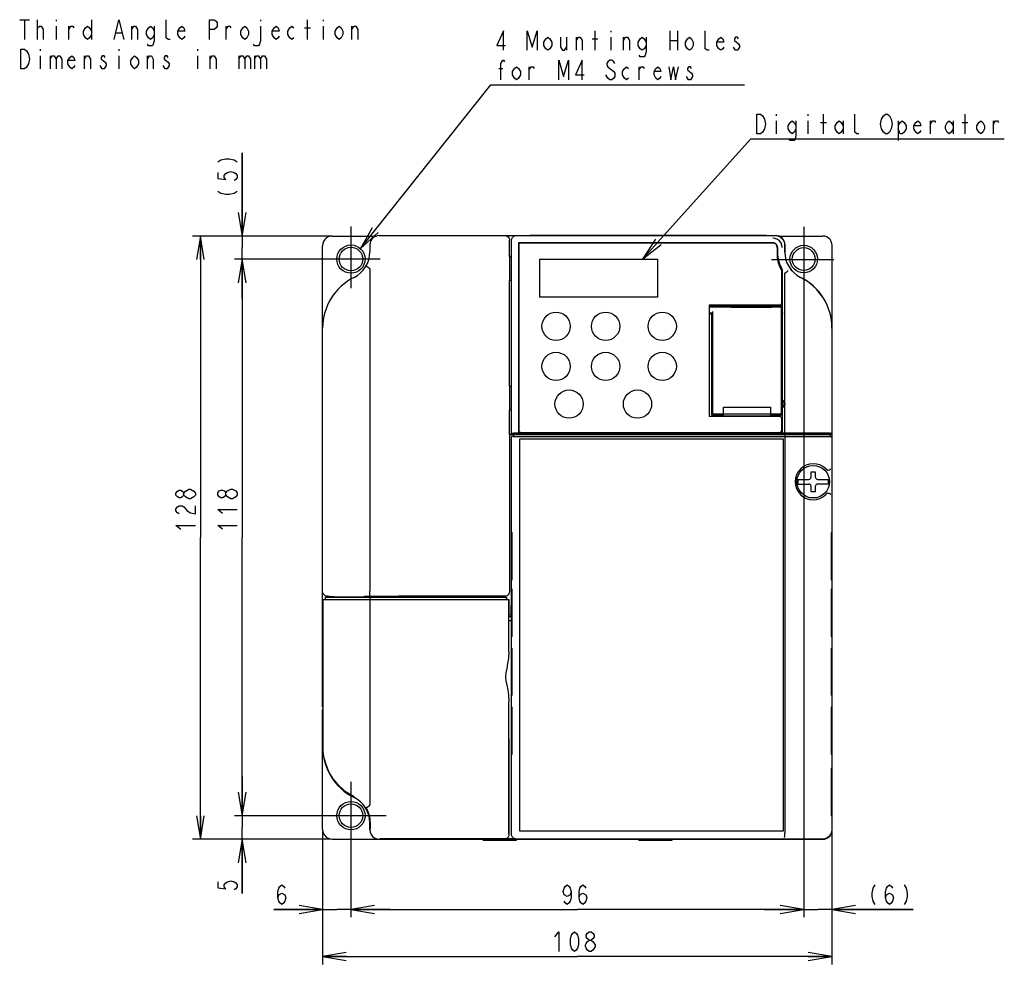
# Model space of a CAD drawing. Extents: x 36 to 422, y 13 to 287.
# Tile 3 of 16: x 36 to 161, y 151 to 271. Entities that reach past the tile are written whole.
import ezdxf

# ---------------------------------------------------------------- set-up
doc = ezdxf.new("R2010")
doc.units = 0
doc.header["$LTSCALE"] = 23.1
doc.layers.get('0').update_dxf_attribs({"linetype": 'CONTINUOUS'})
doc.layers.add('ALL_DIM', color=7, linetype='CONTINUOUS')
doc.layers.add('ALL_NOTE', color=7, linetype='CONTINUOUS')
doc.dimstyles.get("Standard").update_dxf_attribs({"dimtxt": 2.5, "dimasz": 2.5, "dimexe": 1.25, "dimexo": 0.625, "dimtad": 1, "dimcen": 2.5, "dimazin": 3, "dimtfac": 1, "dimtmove": 0, "dimatfit": 3})

# ---------------------------------------------------------------- blocks, each defined once
blk = doc.blocks.new('_OPEN')
at = {"color": 0, "linetype": 'BYBLOCK'}
for p, q in [((0, 0), (-1, 0.167)), ((-1, -0.167), (0, 0)), ((-1, 0), (0, 0))]:
    blk.add_line(p, q, dxfattribs=at)
blk = doc.blocks.new('*D0')
at = {"layer": 'ALL_DIM', "color": 2, "linetype": 'CONTINUOUS'}
for p, q in [((135.91, 244.52), (135.91, 156.69)), ((139.49, 167.59), (139.49, 156.69)), ((135.91, 157.69), (130.91, 157.69)), ((130.91, 157.69), (137.7, 157.69)), ((149.82, 157.69), (137.7, 157.69)), ((139.49, 157.69), (149.82, 157.69))]:
    blk.add_line(p, q, dxfattribs=at)
at = {"layer": 'ALL_DIM', "color": 2, "linetype": 'CONTINUOUS', "xscale": 3, "yscale": 3, "zscale": 3}
blk.add_blockref('_OPEN', (135.91, 157.69), dxfattribs=at)
at = {"layer": 'ALL_DIM', "color": 2, "linetype": 'CONTINUOUS', "xscale": 3, "yscale": 3, "zscale": 3, "rotation": 180}
blk.add_blockref('_OPEN', (139.49, 157.69), dxfattribs=at)
blk = doc.blocks.new('*D1')
at = {"layer": 'ALL_DIM', "color": 2, "linetype": 'CONTINUOUS'}
for p, q in [((135.91, 240.17), (135.91, 156.69)), ((78.31, 173.91), (78.31, 156.69)), ((78.31, 157.69), (107.11, 157.69)), ((135.91, 157.69), (107.11, 157.69))]:
    blk.add_line(p, q, dxfattribs=at)
at = {"layer": 'ALL_DIM', "color": 2, "linetype": 'CONTINUOUS', "xscale": 3, "yscale": 3, "zscale": 3, "rotation": 180}
blk.add_blockref('_OPEN', (78.31, 157.69), dxfattribs=at)
at = {"layer": 'ALL_DIM', "color": 2, "linetype": 'CONTINUOUS', "xscale": 3, "yscale": 3, "zscale": 3}
blk.add_blockref('_OPEN', (135.91, 157.69), dxfattribs=at)
blk = doc.blocks.new('*D2')
at = {"layer": 'ALL_DIM', "color": 2, "linetype": 'CONTINUOUS'}
for p, q in [((78.31, 169.37), (78.31, 156.69)), ((74.71, 167.6), (74.71, 156.69)), ((74.71, 157.69), (68.51, 157.69)), ((68.51, 157.69), (76.51, 157.69)), ((83.31, 157.69), (76.51, 157.69)), ((78.31, 157.69), (83.31, 157.69))]:
    blk.add_line(p, q, dxfattribs=at)
at = {"layer": 'ALL_DIM', "color": 2, "linetype": 'CONTINUOUS', "xscale": 3, "yscale": 3, "zscale": 3}
blk.add_blockref('_OPEN', (74.71, 157.69), dxfattribs=at)
at = {"layer": 'ALL_DIM', "color": 2, "linetype": 'CONTINUOUS', "xscale": 3, "yscale": 3, "zscale": 3, "rotation": 180}
blk.add_blockref('_OPEN', (78.31, 157.69), dxfattribs=at)
blk = doc.blocks.new('*D3')
at = {"layer": 'ALL_DIM', "color": 2, "linetype": 'CONTINUOUS'}
for p, q in [((74.71, 167.6), (74.71, 150.71)), ((139.49, 167.59), (139.49, 150.71)), ((74.71, 151.71), (107.1, 151.71)), ((139.49, 151.71), (107.1, 151.71))]:
    blk.add_line(p, q, dxfattribs=at)
at = {"layer": 'ALL_DIM', "color": 2, "linetype": 'CONTINUOUS', "xscale": 3, "yscale": 3, "zscale": 3, "rotation": 180}
blk.add_blockref('_OPEN', (74.71, 151.71), dxfattribs=at)
at = {"layer": 'ALL_DIM', "color": 2, "linetype": 'CONTINUOUS', "xscale": 3, "yscale": 3, "zscale": 3}
blk.add_blockref('_OPEN', (139.49, 151.71), dxfattribs=at)
blk = doc.blocks.new('*D4')
at = {"layer": 'ALL_DIM', "color": 2, "linetype": 'CONTINUOUS'}
for p, q in [((64.48, 243.36), (64.48, 253.92)), ((64.48, 253.92), (64.48, 241.89)), ((75.69, 243.36), (63.48, 243.36)), ((64.48, 235.42), (64.48, 241.89)), ((82.01, 240.42), (63.48, 240.42)), ((64.48, 240.42), (64.48, 235.42))]:
    blk.add_line(p, q, dxfattribs=at)
at = {"layer": 'ALL_DIM', "color": 2, "linetype": 'CONTINUOUS', "xscale": 3, "yscale": 3, "zscale": 3}
for p, rotation in [((64.48, 243.36), 270), ((64.48, 240.42), 90)]:
    blk.add_blockref('_OPEN', p, dxfattribs=dict(at, rotation=rotation))
blk = doc.blocks.new('*D5')
at = {"layer": 'ALL_DIM', "color": 2, "linetype": 'CONTINUOUS'}
for p, q in [((78.06, 240.42), (63.48, 240.42)), ((64.48, 240.42), (64.48, 205.02)), ((64.48, 169.62), (64.48, 205.02)), ((82.79, 169.62), (63.48, 169.62))]:
    blk.add_line(p, q, dxfattribs=at)
at = {"layer": 'ALL_DIM', "color": 2, "linetype": 'CONTINUOUS', "xscale": 3, "yscale": 3, "zscale": 3}
for p, rotation in [((64.48, 240.42), 90), ((64.48, 169.62), 270)]:
    blk.add_blockref('_OPEN', p, dxfattribs=dict(at, rotation=rotation))
blk = doc.blocks.new('*D6')
at = {"layer": 'ALL_DIM', "color": 2, "linetype": 'CONTINUOUS'}
for p, q in [((64.48, 169.62), (64.48, 174.62)), ((64.48, 174.62), (64.48, 168.12)), ((78.06, 169.62), (63.48, 169.62)), ((64.48, 159.7), (64.48, 168.12)), ((75.69, 166.62), (63.48, 166.62)), ((64.48, 166.62), (64.48, 159.7))]:
    blk.add_line(p, q, dxfattribs=at)
at = {"layer": 'ALL_DIM', "color": 2, "linetype": 'CONTINUOUS', "xscale": 3, "yscale": 3, "zscale": 3}
for p, rotation in [((64.48, 169.62), 270), ((64.48, 166.62), 90)]:
    blk.add_blockref('_OPEN', p, dxfattribs=dict(at, rotation=rotation))
blk = doc.blocks.new('*D7')
at = {"layer": 'ALL_DIM', "color": 2, "linetype": 'CONTINUOUS'}
for p, q in [((75.69, 243.36), (58.15, 243.36)), ((59.15, 243.36), (59.15, 204.99)), ((59.15, 166.62), (59.15, 204.99)), ((75.69, 166.62), (58.15, 166.62))]:
    blk.add_line(p, q, dxfattribs=at)
at = {"layer": 'ALL_DIM', "color": 2, "linetype": 'CONTINUOUS', "xscale": 3, "yscale": 3, "zscale": 3}
for p, rotation in [((59.15, 243.36), 90), ((59.15, 166.62), 270)]:
    blk.add_blockref('_OPEN', p, dxfattribs=dict(at, rotation=rotation))

msp = doc.modelspace()

# ---------------------------------------------------------------- linework, layer by layer
at = {"color": 2, "linetype": 'CONTINUOUS'}
for p, q in [((36.171, 270.876), (37.421, 270.876)), ((36.796, 270.876), (36.796, 268.376)), ((38.421, 268.376), (38.421, 270.876)), ((40.796, 270.876), (40.796, 270.668)), ((45.296, 270.876), (45.296, 268.376)), ((66.796, 270.876), (66.796, 270.668)), ((72.796, 268.376), (72.796, 270.876)), ((74.796, 270.876), (74.796, 270.668)), ((38.421, 269.835), (38.671, 270.043)), ((40.796, 270.043), (40.796, 268.376)), ((42.421, 268.376), (42.421, 270.043)), ((50.421, 268.376), (50.421, 270.043)), ((62.421, 268.376), (62.421, 270.043)), ((72.421, 269.835), (73.171, 269.835)), ((74.796, 270.043), (74.796, 268.376)), ((78.421, 268.376), (78.421, 270.043)), ((48.421, 269.21), (49.171, 269.21)), ((38.796, 267.126), (38.796, 266.918)), ((48.796, 267.126), (48.796, 266.918)), ((58.796, 267.126), (58.796, 266.918)), ((38.796, 266.293), (38.796, 264.626)), ((40.046, 266.293), (40.046, 264.626)), ((44.421, 264.626), (44.421, 266.293)), ((48.796, 266.293), (48.796, 264.626)), ((52.421, 264.626), (52.421, 266.293)), ((58.796, 266.293), (58.796, 264.626)), ((60.421, 264.626), (60.421, 266.293)), ((64.046, 266.293), (64.046, 264.626)), ((66.046, 266.293), (66.046, 264.626)), ((78.309, 244.572), (78.309, 236.711)), ((131.823, 240.36), (139.753, 240.36))]:
    msp.add_line(p, q, dxfattribs=at)
at = {"color": 7, "linetype": 'CONTINUOUS'}
for p, q in [((75.939, 243.36), (81.544, 243.36)), ((81.909, 243.423), (132.309, 243.423)), ((99.324, 243.407), (132.295, 243.407)), ((101.109, 243.483), (101.109, 243.423)), ((101.109, 243.483), (131.109, 243.483)), ((131.109, 243.483), (131.109, 243.423)), ((132.67, 243.36), (138.31, 243.36)), ((74.709, 183.423), (74.709, 242.13)), ((80.709, 242.223), (80.709, 241.323)), ((98.494, 240.745), (98.494, 242.823)), ((98.725, 218.225), (98.725, 242.808)), ((99.64, 242.492), (99.64, 218.281)), ((131.979, 242.492), (99.64, 242.492)), ((99.651, 242.277), (99.651, 218.589)), ((99.855, 242.481), (132.039, 242.481)), ((132.519, 241.893), (132.519, 240.578)), ((132.579, 241.893), (132.579, 241.308)), ((133.494, 242.209), (133.494, 241.323)), ((133.509, 241.323), (133.509, 242.223)), ((139.509, 183.422), (139.509, 242.16)), ((98.494, 240.745), (98.495, 240.743)), ((98.494, 240.745), (98.725, 240.745)), ((98.495, 240.743), (98.495, 237.703)), ((98.725, 240.739), (98.495, 240.743)), ((102.309, 240.393), (102.309, 235.593)), ((102.309, 240.393), (117.309, 240.393)), ((117.309, 240.393), (117.309, 235.593)), ((80.709, 239.16), (80.709, 198.174)), ((133.119, 234.873), (133.119, 238.935)), ((133.209, 222.457), (133.21, 239.016)), ((133.509, 218.283), (133.509, 238.571)), ((98.494, 237.701), (98.495, 237.703)), ((98.494, 224.245), (98.494, 237.701)), ((98.725, 237.701), (98.494, 237.701)), ((98.725, 237.707), (98.495, 237.703)), ((117.309, 235.593), (102.309, 235.593)), ((132.819, 234.573), (123.879, 234.573)), ((123.879, 234.573), (123.879, 220.413)), ((123.879, 234.483), (133.209, 234.483)), ((123.879, 234.333), (126.639, 234.333)), ((126.639, 234.319), (126.639, 234.333)), ((126.639, 234.319), (131.859, 234.319)), ((129.009, 234.319), (129.009, 234.483)), ((129.849, 234.483), (129.849, 234.319)), ((130.569, 234.319), (130.569, 234.483)), ((131.409, 234.483), (131.409, 234.319)), ((131.859, 234.333), (133.209, 234.333)), ((131.859, 234.333), (131.859, 234.319)), ((132.009, 234.333), (132.009, 234.483)), ((132.309, 234.483), (132.309, 234.333)), ((132.909, 234.333), (132.909, 234.483)), ((133.059, 220.743), (133.059, 234.333)), ((124.359, 233.523), (123.879, 233.523)), ((124.293, 233.403), (123.879, 233.403)), ((124.209, 221.631), (124.209, 233.403)), ((124.359, 220.743), (124.359, 233.754)), ((124.209, 232.671), (124.359, 232.671)), ((133.059, 232.671), (133.21, 232.671)), ((139.494, 231.648), (139.494, 218.831)), ((139.509, 227.974), (139.494, 227.974)), ((139.494, 227.956), (139.509, 227.956)), ((139.494, 227.329), (139.509, 227.329)), ((139.509, 227.311), (139.494, 227.311)), ((98.494, 224.245), (98.495, 224.243)), ((98.494, 224.245), (98.725, 224.245)), ((98.495, 224.243), (98.495, 221.203)), ((98.725, 224.239), (98.495, 224.243)), ((124.359, 223.623), (124.209, 223.623)), ((133.21, 223.623), (133.059, 223.623)), ((133.209, 222.499), (133.338, 222.394)), ((133.209, 221.57), (133.209, 222.437)), ((98.494, 221.201), (98.495, 221.203)), ((98.494, 218.103), (98.494, 221.201)), ((98.725, 221.201), (98.494, 221.201)), ((98.725, 221.207), (98.495, 221.203)), ((124.209, 220.563), (124.209, 221.538)), ((124.359, 221.523), (124.209, 221.523)), ((125.709, 220.563), (124.209, 220.563)), ((124.359, 220.743), (133.059, 220.743)), ((125.709, 221.583), (131.709, 221.583)), ((125.709, 220.443), (125.709, 221.583)), ((131.709, 220.443), (125.709, 220.443)), ((131.709, 220.443), (131.709, 221.583)), ((133.209, 220.563), (131.709, 220.563)), ((133.209, 221.523), (133.059, 221.523)), ((133.336, 221.611), (133.209, 221.507)), ((133.209, 218.283), (133.209, 221.549)), ((133.232, 221.598), (133.232, 221.602)), ((139.509, 220.774), (139.494, 220.774)), ((139.494, 220.756), (139.509, 220.756)), ((132.819, 220.413), (123.879, 220.413)), ((133.119, 218.673), (133.119, 220.113)), ((139.494, 220.129), (139.509, 220.129)), ((139.509, 220.111), (139.494, 220.111)), ((98.494, 218.103), (98.468, 218.066)), ((98.468, 218.066), (98.468, 198.123)), ((99.01, 218.066), (98.468, 218.066)), ((99.01, 218.103), (98.494, 218.103)), ((99.041, 218.278), (98.725, 218.225)), ((98.725, 218.225), (99.009, 218.225)), ((99.009, 218.225), (99.009, 218.224)), ((99.009, 218.223), (103.629, 218.223)), ((99.01, 218.145), (99.01, 217.845)), ((99.729, 218.145), (99.01, 218.145)), ((99.231, 218.108), (99.01, 218.145)), ((99.419, 218.106), (133.485, 218.105)), ((99.635, 218.145), (99.635, 218.223)), ((133.209, 218.28), (99.64, 218.28)), ((99.684, 218.145), (99.684, 218.223)), ((99.729, 218.145), (99.729, 218.152)), ((99.729, 218.152), (100.196, 218.152)), ((99.939, 218.373), (132.819, 218.373)), ((100.209, 218.145), (100.196, 218.152)), ((101.994, 218.145), (100.209, 218.145)), ((100.809, 218.145), (100.809, 218.223)), ((102.594, 218.14), (102.609, 218.132)), ((102.609, 218.132), (109.209, 218.132)), ((103.809, 218.224), (103.809, 218.256)), ((103.809, 218.223), (104.709, 218.223)), ((104.709, 218.256), (104.709, 218.224)), ((104.889, 218.223), (106.398, 218.223)), ((106.509, 218.224), (106.509, 218.256)), ((107.409, 218.256), (107.409, 218.224)), ((109.209, 218.132), (109.225, 218.14)), ((109.809, 218.237), (118.629, 218.238)), ((109.809, 218.23), (109.809, 218.237)), ((139.209, 218.145), (109.825, 218.145)), ((111.009, 218.237), (111.009, 218.145)), ((119.709, 218.256), (119.709, 218.24)), ((119.889, 218.239), (121.398, 218.239)), ((122.409, 218.256), (122.409, 218.24)), ((122.589, 218.238), (132.609, 218.238)), ((131.409, 218.145), (131.409, 218.238)), ((132.609, 218.237), (132.609, 218.23)), ((133.509, 218.283), (133.209, 218.283)), ((133.209, 218.223), (137.118, 218.223)), ((133.485, 218.105), (133.485, 217.805)), ((137.229, 218.241), (138.729, 218.241)), ((137.229, 218.224), (137.229, 218.241)), ((137.709, 218.241), (137.709, 218.145)), ((137.883, 218.241), (137.883, 218.145)), ((138.009, 218.145), (138.009, 218.241)), ((138.013, 218.145), (138.013, 218.241)), ((138.116, 218.145), (138.116, 218.241)), ((138.578, 218.145), (138.578, 218.241)), ((138.729, 218.241), (138.729, 218.228)), ((138.729, 218.228), (139.209, 218.228)), ((139.209, 218.145), (139.082, 218.124)), ((139.209, 218.231), (139.462, 218.231)), ((139.209, 218.145), (139.209, 217.845)), ((139.509, 218.103), (139.209, 218.103)), ((139.462, 218.231), (139.268, 218.263)), ((139.462, 218.231), (139.462, 218.231)), ((139.494, 218.831), (139.492, 218.646)), ((98.725, 167.238), (98.725, 217.842)), ((99.004, 217.842), (98.725, 217.842)), ((98.931, 217.808), (98.725, 217.842)), ((99.009, 217.845), (99.004, 217.842)), ((99.231, 217.808), (99.009, 217.845)), ((99.474, 217.806), (99.369, 217.806)), ((133.485, 217.805), (99.474, 217.806)), ((99.729, 217.503), (99.729, 167.703)), ((133.329, 217.503), (99.729, 217.503)), ((133.329, 167.703), (133.329, 217.503)), ((133.509, 217.803), (133.509, 167.444)), ((139.209, 217.845), (139.082, 217.824)), ((139.209, 217.845), (139.215, 217.842)), ((139.494, 217.842), (139.215, 217.842)), ((139.381, 217.823), (139.494, 217.842)), ((139.494, 217.842), (139.494, 167.837)), ((137.409, 213.333), (136.809, 213.333)), ((136.809, 213.333), (136.809, 212.643)), ((137.409, 212.643), (137.409, 213.333)), ((138.714, 213.737), (138.704, 213.747)), ((135.165, 212.403), (136.569, 212.403)), ((135.165, 211.803), (136.569, 211.803)), ((137.649, 212.403), (139.054, 212.403)), ((139.054, 211.803), (137.649, 211.803)), ((136.809, 211.563), (136.809, 210.873)), ((136.809, 210.873), (137.409, 210.873)), ((137.409, 210.873), (137.409, 211.563)), ((138.704, 210.459), (138.714, 210.469)), ((98.819, 205.621), (98.757, 205.622)), ((98.757, 205.622), (98.757, 199.624)), ((98.819, 199.625), (98.819, 205.621)), ((139.462, 205.622), (139.4, 205.621)), ((139.4, 205.621), (139.4, 199.625)), ((139.462, 199.624), (139.462, 205.622)), ((98.757, 199.624), (98.819, 199.625)), ((139.4, 199.625), (139.462, 199.624)), ((98.819, 198.421), (98.757, 198.422)), ((98.757, 198.422), (98.757, 192.424)), ((98.819, 192.425), (98.819, 198.421)), ((139.462, 198.422), (139.4, 198.421)), ((139.4, 198.421), (139.4, 192.425)), ((139.462, 192.424), (139.462, 198.422)), ((74.746, 197.103), (98.407, 197.103)), ((74.762, 178.398), (74.762, 197.103)), ((75.009, 197.403), (75.009, 197.103)), ((75.009, 197.403), (98.104, 197.403)), ((75.309, 197.523), (75.609, 197.523)), ((75.62, 197.512), (75.609, 197.523)), ((75.609, 197.403), (75.609, 197.523)), ((75.62, 197.403), (75.62, 197.512)), ((75.62, 197.512), (76.111, 197.512)), ((76.111, 197.512), (76.173, 197.45)), ((76.111, 197.403), (76.111, 197.512)), ((76.173, 197.45), (76.173, 197.403)), ((76.173, 197.45), (79.989, 197.45)), ((79.989, 197.5), (80.022, 197.523)), ((79.989, 197.5), (79.989, 197.403)), ((80.022, 197.523), (84.309, 197.523)), ((80.022, 197.403), (80.022, 197.523)), ((80.709, 197.103), (80.709, 171.016)), ((80.734, 197.103), (80.734, 197.403)), ((84.309, 197.523), (84.364, 197.561)), ((84.309, 197.403), (84.309, 197.523)), ((84.364, 197.561), (84.356, 197.403)), ((90.255, 197.561), (84.364, 197.561)), ((90.309, 197.523), (90.255, 197.561)), ((90.263, 197.403), (90.255, 197.561)), ((97.868, 197.523), (90.309, 197.523)), ((90.309, 197.403), (90.309, 197.523)), ((98.073, 197.403), (98.073, 197.103)), ((98.104, 197.403), (98.106, 197.373)), ((98.106, 197.373), (98.107, 197.288)), ((98.107, 197.288), (98.108, 197.155)), ((98.108, 197.155), (98.109, 197.103)), ((98.373, 197.103), (98.373, 195.257)), ((98.409, 190.484), (98.409, 196.896)), ((98.709, 196.323), (98.688, 196.345)), ((98.688, 196.345), (98.725, 196.345)), ((98.688, 195.145), (98.688, 196.345)), ((98.709, 196.323), (98.725, 196.323)), ((98.709, 195.123), (98.709, 196.323)), ((98.709, 195.873), (98.725, 195.873)), ((98.688, 195.145), (98.409, 195.145)), ((98.709, 195.123), (98.409, 195.123)), ((98.409, 194.973), (98.725, 194.973)), ((98.725, 194.403), (98.409, 194.403)), ((98.709, 195.123), (98.688, 195.145)), ((98.757, 192.424), (98.819, 192.425)), ((139.4, 192.425), (139.462, 192.424)), ((98.772, 190.623), (98.772, 185.223)), ((98.804, 185.223), (98.804, 190.623)), ((139.415, 190.623), (139.415, 185.223)), ((139.447, 185.223), (139.447, 190.623)), ((74.744, 184.323), (74.743, 184.09)), ((98.409, 167.254), (98.409, 184.162)), ((74.709, 183.869), (74.742, 183.869)), ((74.742, 183.848), (74.709, 183.848)), ((74.709, 167.853), (74.709, 183.123)), ((74.712, 183.216), (74.712, 178.398)), ((74.715, 183.423), (74.736, 183.423)), ((74.743, 184.09), (74.742, 183.848)), ((98.819, 183.421), (98.757, 183.422)), ((98.757, 183.422), (98.757, 177.424)), ((98.819, 177.425), (98.819, 183.421)), ((139.462, 183.422), (139.4, 183.421)), ((139.4, 183.421), (139.4, 177.425)), ((139.462, 177.424), (139.462, 183.422)), ((139.494, 183.869), (139.509, 183.869)), ((139.494, 183.848), (139.509, 183.848)), ((139.494, 183.423), (139.504, 183.423)), ((139.507, 167.825), (139.507, 183.216)), ((139.509, 167.823), (139.509, 183.123)), ((74.733, 182.823), (74.723, 182.823)), ((74.723, 182.823), (74.723, 180.123)), ((74.733, 182.823), (74.733, 180.123)), ((74.751, 182.823), (74.741, 182.823)), ((74.741, 182.823), (74.741, 180.123)), ((74.751, 182.823), (74.751, 180.123)), ((139.494, 182.823), (139.496, 182.823)), ((139.496, 182.823), (139.496, 180.123)), ((74.733, 180.123), (74.723, 180.123)), ((74.751, 180.123), (74.741, 180.123)), ((98.373, 179.388), (98.373, 167.291)), ((139.494, 180.123), (139.496, 180.123)), ((98.757, 177.424), (98.819, 177.425)), ((139.4, 177.425), (139.462, 177.424)), ((139.462, 175.622), (139.4, 175.621)), ((139.4, 175.621), (139.4, 169.625)), ((139.462, 169.624), (139.462, 175.622)), ((139.4, 169.625), (139.462, 169.624)), ((80.698, 168.786), (80.712, 167.973)), ((80.712, 167.825), (80.712, 168.723)), ((80.778, 167.891), (80.778, 168.723)), ((75.939, 166.623), (81.88, 166.623)), ((81.912, 166.625), (127.96, 166.625)), ((81.915, 166.623), (132.304, 166.623)), ((97.773, 166.691), (81.978, 166.691)), ((95.109, 166.623), (95.109, 166.443)), ((99.225, 166.654), (97.81, 166.654)), ((99.309, 166.623), (99.309, 166.443)), ((138.295, 166.639), (99.324, 166.639)), ((99.729, 167.703), (133.329, 167.703)), ((114.909, 166.623), (114.909, 166.443)), ((119.109, 166.623), (119.109, 166.443)), ((127.96, 166.625), (128.043, 166.639)), ((130.576, 166.639), (130.659, 166.625)), ((130.659, 166.625), (138.307, 166.625)), ((132.339, 166.623), (138.31, 166.623)), ((138.31, 166.623), (138.577, 166.653)), ((138.577, 166.653), (138.83, 166.742)), ((138.83, 166.742), (139.058, 166.885)), ((139.058, 166.885), (139.248, 167.075)), ((139.248, 167.075), (139.391, 167.302)), ((99.309, 166.443), (95.109, 166.443)), ((119.109, 166.443), (114.909, 166.443))]:
    msp.add_line(p, q, dxfattribs=at)
at = {"color": 2, "linetype": 'CONTINUOUS'}
for points in [[(48.171, 268.376), (48.796, 270.876), (49.421, 268.376)], [(55.296, 268.376), (55.046, 268.376), (54.796, 268.585), (54.796, 270.876)], [(60.296, 268.376), (60.296, 270.876), (60.921, 270.876), (61.171, 270.668), (61.296, 270.46), (61.296, 270.043), (61.171, 269.835), (60.921, 269.626), (60.296, 269.626)], [(38.671, 270.043), (38.921, 270.043), (39.171, 269.626), (39.171, 268.376)], [(42.421, 269.626), (42.671, 270.043), (42.921, 270.043), (43.046, 269.835)], [(45.296, 269.001), (45.046, 268.585), (44.796, 268.376), (44.546, 268.585), (44.296, 269.001), (44.296, 269.418), (44.546, 269.835), (44.796, 270.043), (45.046, 269.835), (45.296, 269.418)], [(50.421, 269.626), (50.671, 270.043), (50.921, 270.043), (51.171, 269.626), (51.171, 268.376)], [(53.296, 269.001), (53.046, 268.585), (52.796, 268.376), (52.546, 268.585), (52.296, 269.001), (52.296, 269.418), (52.546, 269.835), (52.796, 270.043), (53.046, 269.835), (53.296, 269.418)], [(53.296, 270.043), (53.296, 268.168), (53.171, 267.751), (53.046, 267.543), (52.546, 267.543), (52.421, 267.751)], [(57.171, 268.793), (57.046, 268.585), (56.796, 268.376), (56.546, 268.585), (56.296, 269.001), (56.296, 269.418), (56.546, 269.835), (56.796, 270.043), (57.046, 269.835), (57.171, 269.418), (56.296, 269.418)], [(62.421, 269.626), (62.671, 270.043), (62.921, 270.043), (63.046, 269.835)], [(65.296, 269.001), (65.046, 268.585), (64.796, 268.376), (64.546, 268.585), (64.296, 269.001), (64.296, 269.418), (64.546, 269.835), (64.796, 270.043), (65.046, 269.835), (65.296, 269.418), (65.296, 269.001)], [(66.796, 270.043), (66.796, 268.168), (66.671, 267.751), (66.546, 267.543), (66.046, 267.543), (65.921, 267.751)], [(69.171, 268.793), (69.046, 268.585), (68.796, 268.376), (68.546, 268.585), (68.296, 269.001), (68.296, 269.418), (68.546, 269.835), (68.796, 270.043), (69.046, 269.835), (69.171, 269.418), (68.296, 269.418)], [(71.046, 268.585), (70.796, 268.376), (70.546, 268.585), (70.296, 269.001), (70.296, 269.418), (70.546, 269.835), (70.796, 270.043), (71.046, 269.835)], [(77.296, 269.001), (77.046, 268.585), (76.796, 268.376), (76.546, 268.585), (76.296, 269.001), (76.296, 269.418), (76.546, 269.835), (76.796, 270.043), (77.046, 269.835), (77.296, 269.418), (77.296, 269.001)], [(78.421, 269.626), (78.671, 270.043), (78.921, 270.043), (79.171, 269.626), (79.171, 268.376)], [(36.296, 267.126), (36.796, 267.126), (37.046, 266.918), (37.171, 266.71), (37.296, 266.501), (37.421, 265.876), (37.296, 265.251), (37.171, 265.043), (37.046, 264.835), (36.796, 264.626), (36.296, 264.626), (36.296, 267.126)], [(40.046, 265.876), (40.296, 266.293), (40.546, 266.293), (40.796, 265.876), (40.796, 264.626)], [(40.796, 265.876), (41.046, 266.293), (41.296, 266.293), (41.546, 265.876), (41.546, 264.626)], [(43.171, 265.043), (43.046, 264.835), (42.796, 264.626), (42.546, 264.835), (42.296, 265.251), (42.296, 265.668), (42.546, 266.085), (42.796, 266.293), (43.046, 266.085), (43.171, 265.668), (42.296, 265.668)], [(44.421, 265.876), (44.671, 266.293), (44.921, 266.293), (45.171, 265.876), (45.171, 264.626)], [(47.046, 266.085), (46.921, 266.293), (46.671, 266.293), (46.546, 266.085), (46.546, 265.876), (46.796, 265.668), (47.046, 265.46), (47.171, 265.251), (47.171, 265.043), (47.046, 264.835), (46.921, 264.626), (46.671, 264.626), (46.546, 264.835), (46.421, 265.043)], [(51.296, 265.251), (51.046, 264.835), (50.796, 264.626), (50.546, 264.835), (50.296, 265.251), (50.296, 265.668), (50.546, 266.085), (50.796, 266.293), (51.046, 266.085), (51.296, 265.668), (51.296, 265.251)], [(52.421, 265.876), (52.671, 266.293), (52.921, 266.293), (53.171, 265.876), (53.171, 264.626)], [(54.546, 265.876), (55.046, 265.46), (55.171, 265.251), (55.171, 265.043), (55.046, 264.835), (54.921, 264.626), (54.671, 264.626), (54.546, 264.835), (54.421, 265.043)], [(55.046, 266.085), (54.921, 266.293), (54.671, 266.293), (54.546, 266.085), (54.546, 265.876)], [(60.421, 265.876), (60.671, 266.293), (60.921, 266.293), (61.171, 265.876), (61.171, 264.626)], [(64.046, 265.876), (64.296, 266.293), (64.546, 266.293), (64.796, 265.876), (64.796, 264.626)], [(64.796, 265.876), (65.046, 266.293), (65.296, 266.293), (65.546, 265.876), (65.546, 264.626)], [(66.046, 265.876), (66.296, 266.293), (66.546, 266.293), (66.796, 265.876), (66.796, 264.626)], [(66.796, 265.876), (67.046, 266.293), (67.296, 266.293), (67.546, 265.876), (67.546, 264.626)]]:
    msp.add_lwpolyline(points, dxfattribs=at)
at = {"color": 7, "linetype": 'CONTINUOUS'}
for points in [[(75.939, 243.36), (75.666, 243.329), (75.406, 243.238), (75.172, 243.092), (74.978, 242.897), (74.831, 242.664), (74.74, 242.404), (74.709, 242.13)], [(97.894, 243.423), (98.049, 243.402), (98.194, 243.342), (98.318, 243.247), (98.413, 243.123), (98.473, 242.978), (98.494, 242.823)], [(98.725, 242.808), (98.755, 242.993), (98.84, 243.16), (98.972, 243.293), (99.139, 243.378), (99.324, 243.407)], [(132.826, 242.74), (132.578, 242.93), (132.289, 243.05), (131.979, 243.091)], [(132.295, 243.407), (132.606, 243.366), (132.895, 243.247), (133.143, 243.056), (133.333, 242.808), (133.453, 242.519), (133.494, 242.209)], [(139.509, 242.16), (139.479, 242.427), (139.391, 242.681), (139.248, 242.908), (139.058, 243.098), (138.83, 243.241), (138.577, 243.33), (138.31, 243.36)], [(133.178, 241.893), (133.137, 242.203), (133.017, 242.492), (132.826, 242.74)], [(80.237, 239.539), (80.254, 239.521), (80.313, 239.48), (80.408, 239.42), (80.531, 239.346), (80.673, 239.263)], [(80.709, 239.16), (80.708, 239.192), (80.702, 239.221), (80.691, 239.246), (80.673, 239.263)], [(133.509, 238.571), (133.511, 238.595), (133.514, 238.616), (133.521, 238.634), (133.53, 238.648), (133.54, 238.659)], [(133.54, 238.659), (133.668, 238.756), (133.78, 238.843), (133.867, 238.915), (133.923, 238.966), (133.944, 238.991)], [(124.359, 233.39), (124.336, 233.391), (124.313, 233.396), (124.293, 233.403)], [(133.059, 233.656), (133.117, 233.652), (133.166, 233.642), (133.199, 233.622), (133.209, 233.583)], [(133.209, 233.462), (133.2, 233.425), (133.167, 233.404), (133.116, 233.393), (133.059, 233.39)], [(124.209, 222.468), (124.206, 222.44), (124.196, 222.412), (124.182, 222.385)], [(133.232, 222.404), (133.232, 222.408), (133.232, 222.41), (133.232, 222.41)], [(133.338, 222.394), (133.436, 222.245), (133.483, 222.083), (133.483, 221.918), (133.434, 221.757), (133.336, 221.611)], [(124.182, 221.621), (124.196, 221.594), (124.206, 221.566), (124.209, 221.538)], [(133.232, 221.596), (133.232, 221.596), (133.232, 221.598)], [(99.64, 218.283), (99.461, 218.283), (99.298, 218.282), (99.166, 218.281), (99.078, 218.28), (99.041, 218.278)], [(99.231, 218.108), (99.239, 218.107), (99.258, 218.107), (99.287, 218.107), (99.324, 218.106), (99.419, 218.106)], [(102.594, 218.14), (102.562, 218.141), (102.475, 218.143), (102.343, 218.144), (102.177, 218.144), (101.994, 218.145)], [(103.629, 218.223), (103.698, 218.223), (103.757, 218.223), (103.796, 218.224), (103.809, 218.224)], [(103.809, 218.256), (103.831, 218.257), (103.895, 218.258), (103.994, 218.259), (104.119, 218.259), (104.258, 218.26), (104.397, 218.259), (104.522, 218.259), (104.623, 218.258), (104.687, 218.257), (104.709, 218.256)], [(104.709, 218.224), (104.723, 218.224), (104.762, 218.223)], [(104.762, 218.223), (104.821, 218.223), (104.889, 218.223)], [(106.398, 218.223), (106.457, 218.223), (106.496, 218.224), (106.509, 218.224)], [(106.509, 218.256), (106.531, 218.257), (106.595, 218.258), (106.694, 218.259), (106.819, 218.259), (106.958, 218.26), (107.097, 218.259), (107.222, 218.259), (107.323, 218.258), (107.387, 218.257), (107.409, 218.256)], [(107.409, 218.224), (107.423, 218.224), (107.462, 218.223)], [(107.462, 218.223), (107.521, 218.223), (109.209, 218.223)], [(109.209, 218.223), (109.395, 218.223), (109.562, 218.224), (109.695, 218.225), (109.78, 218.226), (109.809, 218.228)], [(109.825, 218.145), (109.642, 218.144), (109.476, 218.144), (109.344, 218.143), (109.257, 218.141), (109.225, 218.14)], [(118.629, 218.239), (118.698, 218.239), (118.757, 218.239), (118.796, 218.24), (118.809, 218.24)], [(118.809, 218.256), (118.831, 218.257), (118.895, 218.258), (118.994, 218.259), (119.119, 218.259), (119.258, 218.26), (119.397, 218.259), (119.522, 218.259), (119.623, 218.258), (119.687, 218.257), (119.709, 218.256)], [(119.709, 218.24), (119.723, 218.24), (119.762, 218.239)], [(119.762, 218.239), (119.821, 218.239), (119.889, 218.239)], [(121.398, 218.239), (121.457, 218.239), (121.496, 218.24), (121.509, 218.24)], [(122.409, 218.256), (122.387, 218.257), (122.323, 218.258), (122.224, 218.259), (122.1, 218.259), (121.961, 218.26), (121.822, 218.259), (121.698, 218.259), (121.598, 218.258), (121.532, 218.257), (121.509, 218.256)], [(122.409, 218.24), (122.423, 218.24), (122.462, 218.239)], [(122.462, 218.239), (122.521, 218.239), (122.589, 218.239)], [(132.609, 218.228), (132.639, 218.226), (132.724, 218.225), (132.857, 218.224), (133.024, 218.223), (133.209, 218.223)], [(133.485, 218.105), (135.36, 218.109), (137.18, 218.114), (138.922, 218.121)], [(138.945, 218.267), (137.201, 218.274), (135.382, 218.28), (133.509, 218.283)], [(137.118, 218.223), (137.177, 218.223), (137.216, 218.224), (137.229, 218.224)], [(138.603, 218.145), (138.604, 218.183), (138.606, 218.241)], [(138.922, 218.121), (139.004, 218.122), (139.059, 218.123), (139.082, 218.124)], [(139.268, 218.263), (139.24, 218.264), (139.173, 218.266), (139.073, 218.267), (138.945, 218.267)], [(139.492, 218.646), (139.488, 218.477), (139.481, 218.345), (139.472, 218.26), (139.462, 218.231)], [(133.509, 217.803), (99.417, 217.803), (99.308, 217.803), (99.207, 217.804), (99.117, 217.804), (99.043, 217.805), (98.986, 217.806), (98.948, 217.807), (98.931, 217.808)], [(99.369, 217.806), (99.287, 217.807), (99.258, 217.807), (99.239, 217.807), (99.231, 217.808)], [(138.922, 217.821), (137.18, 217.814), (135.36, 217.809), (133.485, 217.805)], [(139.062, 217.819), (137.283, 217.812), (135.424, 217.806), (133.509, 217.803)], [(139.082, 217.824), (139.059, 217.823), (139.004, 217.822), (138.922, 217.821)], [(139.381, 217.823), (139.353, 217.822), (139.288, 217.821), (139.189, 217.82), (139.062, 217.819)], [(139.189, 213.585), (139.106, 213.553), (139.012, 213.55), (138.912, 213.582), (138.813, 213.647), (138.714, 213.737)], [(139.189, 213.585), (139.262, 213.637), (139.325, 213.702), (139.363, 213.776)], [(138.714, 210.469), (138.78, 210.53), (138.853, 210.589), (138.935, 210.634), (139.024, 210.657), (139.112, 210.652), (139.189, 210.621)], [(139.363, 210.43), (139.325, 210.503), (139.262, 210.568), (139.189, 210.621)], [(75.309, 197.523), (75.154, 197.543), (75.01, 197.603), (74.885, 197.699), (74.79, 197.823), (74.73, 197.968), (74.709, 198.123)], [(80.758, 197.574), (80.743, 197.605), (80.73, 197.691), (80.719, 197.824), (80.712, 197.99), (80.709, 198.174)], [(98.468, 198.123), (98.448, 197.968), (98.388, 197.823), (98.292, 197.699), (98.168, 197.603), (98.023, 197.543), (97.868, 197.523)], [(74.745, 197.046), (74.744, 196.979), (74.744, 196.896), (74.744, 184.323)], [(74.746, 197.103), (74.745, 197.088), (74.745, 197.046)], [(98.408, 197.046), (98.408, 197.088), (98.407, 197.103)], [(98.409, 196.896), (98.409, 196.979), (98.408, 197.046)], [(98.409, 190.484), (98.354, 189.677), (98.242, 188.975), (98.118, 188.355), (98.011, 187.798), (97.967, 187.293), (98.022, 186.783), (98.132, 186.224), (98.253, 185.612), (98.359, 184.932), (98.409, 184.162)], [(98.788, 190.932), (98.782, 190.908), (98.777, 190.841), (98.773, 190.741), (98.772, 190.623)], [(98.804, 190.623), (98.803, 190.741), (98.8, 190.841), (98.794, 190.908), (98.788, 190.932)], [(139.431, 190.932), (139.425, 190.908), (139.419, 190.841), (139.416, 190.741), (139.415, 190.623)], [(139.447, 190.623), (139.446, 190.741), (139.442, 190.841), (139.437, 190.908), (139.431, 190.932)], [(98.772, 185.223), (98.773, 185.105), (98.777, 185.004), (98.782, 184.937), (98.788, 184.914)], [(98.788, 184.914), (98.794, 184.937), (98.8, 185.004), (98.803, 185.105), (98.804, 185.223)], [(139.415, 185.223), (139.416, 185.105), (139.419, 185.004), (139.425, 184.937), (139.431, 184.914)], [(139.431, 184.914), (139.437, 184.937), (139.442, 185.004), (139.446, 185.105), (139.447, 185.223)], [(74.713, 183.366), (74.713, 183.299), (74.712, 183.216)], [(74.715, 183.423), (74.714, 183.408), (74.713, 183.366)], [(74.742, 183.848), (74.741, 183.686), (74.74, 183.543), (74.738, 183.454), (74.736, 183.423)], [(139.506, 183.366), (139.505, 183.408), (139.504, 183.423)], [(139.507, 183.216), (139.506, 183.299), (139.506, 183.366)], [(78.738, 172.006), (77.717, 172.621), (76.803, 173.407), (76.06, 174.299), (75.511, 175.219), (75.139, 176.111), (74.911, 176.948), (74.795, 177.712), (74.762, 178.398)], [(80.245, 170.627), (80.274, 170.655), (80.364, 170.718), (80.503, 170.809), (80.674, 170.917)], [(80.674, 170.917), (80.691, 170.933), (80.702, 170.957), (80.708, 170.985), (80.709, 171.016)], [(74.709, 167.853), (74.74, 167.579), (74.831, 167.319), (74.978, 167.086), (75.172, 166.891), (75.406, 166.745), (75.666, 166.654), (75.939, 166.623)], [(139.494, 167.837), (139.453, 167.526), (139.333, 167.237), (139.143, 166.989), (138.895, 166.799), (138.606, 166.679), (138.295, 166.639)], [(80.712, 167.825), (80.753, 167.515), (80.873, 167.226), (81.063, 166.977), (81.312, 166.786), (81.601, 166.666), (81.912, 166.625)], [(98.409, 167.254), (98.38, 167.069), (98.295, 166.902), (98.162, 166.769), (97.995, 166.684), (97.81, 166.654)], [(99.324, 166.639), (99.139, 166.668), (98.972, 166.753), (98.84, 166.885), (98.755, 167.052), (98.725, 167.238)], [(133.461, 166.845), (133.476, 166.881), (133.489, 166.969), (133.499, 167.101), (133.507, 167.264), (133.509, 167.444)], [(138.307, 166.625), (138.617, 166.666), (138.907, 166.786), (139.155, 166.977), (139.346, 167.225), (139.466, 167.515), (139.507, 167.825)], [(139.391, 167.302), (139.479, 167.556), (139.509, 167.823)]]:
    msp.add_lwpolyline(points, dxfattribs=at)
for centre, radius in [((78.309, 240.423), 1.8), ((78.309, 240.423), 1.5), ((135.909, 240.423), 1.755), ((135.909, 240.423), 1.455), ((104.409, 231.873), 1.8), ((110.709, 231.873), 1.8), ((117.909, 231.873), 1.8), ((104.409, 226.773), 1.8), ((110.709, 226.773), 1.8), ((117.909, 226.773), 1.8), ((106.059, 221.973), 1.8), ((114.759, 221.973), 1.8), ((137.109, 212.103), 2.071), ((78.309, 169.623), 1.8), ((78.309, 169.623), 1.5)]:
    msp.add_circle(centre, radius, dxfattribs=at)
for centre, radius, start, end in [((81.909, 242.223), 1.2, 90, 180), ((132.309, 242.223), 1.2, 0, 90), ((99.939, 242.193), 0.3, 106.2602, 163.7398), ((131.979, 241.893), 0.599, 359.963, 90.01417), ((131.919, 241.893), 0.6, 0, 78.52166), ((77.109, 241.323), 3.6, 296.3866, 360), ((137.109, 241.323), 4.65, 189.21414, 210.90004), ((137.109, 241.323), 4.531, 180.18806, 210.60091), ((137.109, 241.323), 3.616, 180, 243.6122), ((137.109, 241.323), 3.6, 180, 243.6122), ((81.909, 231.648), 7.2, 116.3884, 180.00059), ((132.309, 231.648), 7.184, 359.99985, 63.6122), ((132.309, 231.648), 7.2, 0, 63.6122), ((132.819, 234.873), 0.3, 270, 360), ((124.359, 232.923), 0.15, 90, 180), ((133.059, 232.923), 0.15, 0.01831, 90), ((133.059, 234.123), 0.15, 274.50235, 359.83863), ((124.479, 222.003), 0.3, 113.57818, 155.43616), ((124.479, 222.003), 0.3, 204.56384, 246.42182), ((132.939, 222.003), 0.3, 24.56384, 66.42182), ((132.939, 222.003), 0.3, 293.57818, 335.43616), ((133.269, 222.457), 0.06, 180, 231.60337), ((132.909, 222.003), 0.52, 308.39663, 51.60337), ((133.269, 221.549), 0.06, 128.39663, 180), ((132.819, 220.113), 0.3, 0, 90), ((99.939, 218.673), 0.3, 196.2602, 270), ((132.819, 218.673), 0.3, 270, 360), ((135.219, 218.433), 0.24, 241.79273, 298.20727), ((137.109, 212.103), 2.29, 45.88239, 314.11766), ((137.109, 212.103), 1.968, 171.2306, 188.7694), ((136.569, 212.643), 0.24, 270, 360), ((136.569, 211.563), 0.24, 0, 90), ((137.649, 212.643), 0.24, 180, 270), ((137.649, 211.563), 0.24, 90, 180), ((137.109, 212.103), 1.968, 351.2306, 8.7694), ((81.909, 178.392), 7.2, 180, 243.54691), ((81.909, 178.398), 7.197, 180, 243.6122), ((132.309, 178.392), 7.2, 358.40748, 360), ((77.098, 168.723), 3.6, 1, 63.54691), ((77.109, 168.723), 3.603, 0, 63.6122), ((77.109, 168.723), 3.668, 0, 31.26512), ((81.915, 167.823), 1.2, 225.17849, 270), ((102.589, 166.923), 0.3, 270, 273.3207), ((124.83, 166.923), 0.3, 266.6793, 270), ((132.304, 167.823), 1.2, 270, 270.9903)]:
    msp.add_arc(centre, radius, start, end, dxfattribs=at)
at = {"layer": 'ALL_DIM', "color": 2, "linetype": 'CONTINUOUS'}
for p, q in [((63.855, 210.424), (63.647, 210.174)), ((58.524, 210.413), (58.316, 210.163))]:
    msp.add_line(p, q, dxfattribs=at)
for points in [[(61.355, 252.797), (61.772, 253.047), (62.397, 253.172), (62.813, 253.172), (63.438, 253.047), (63.855, 252.797)], [(61.355, 251.422), (61.355, 250.672), (62.397, 250.547), (62.188, 250.797), (62.188, 251.047), (62.397, 251.297), (62.605, 251.422), (63.022, 251.547), (63.438, 251.422), (63.647, 251.297), (63.855, 251.047), (63.855, 250.797), (63.647, 250.547), (63.438, 250.422)], [(61.355, 249.047), (61.772, 248.797), (62.397, 248.672), (62.813, 248.672), (63.438, 248.797), (63.855, 249.047)], [(57.066, 210.413), (56.858, 210.163), (56.649, 210.038), (56.441, 210.038), (56.233, 210.163), (56.024, 210.413), (56.024, 210.663), (56.233, 210.913), (56.441, 211.038), (56.649, 211.038), (56.858, 210.913), (57.066, 210.663)], [(58.316, 210.163), (57.899, 209.913), (57.691, 209.913), (57.483, 210.038), (57.274, 210.163), (57.066, 210.413), (57.066, 210.663), (57.274, 210.913), (57.483, 211.038), (57.691, 211.163), (57.899, 211.163)], [(57.899, 211.163), (58.316, 210.913), (58.524, 210.663), (58.524, 210.413)], [(62.397, 210.424), (62.188, 210.174), (61.98, 210.049), (61.772, 210.049), (61.563, 210.174), (61.355, 210.424), (61.355, 210.674), (61.563, 210.924), (61.772, 211.049), (61.98, 211.049), (62.188, 210.924), (62.397, 210.674)], [(63.022, 209.924), (62.605, 210.174), (62.397, 210.424), (62.397, 210.674), (62.605, 210.924)], [(62.605, 210.924), (63.022, 211.174), (63.23, 211.174)], [(63.23, 211.174), (63.647, 210.924), (63.855, 210.674), (63.855, 210.424)], [(63.647, 210.174), (63.23, 209.924), (63.022, 209.924)], [(56.441, 208.038), (56.233, 208.163), (56.024, 208.413), (56.024, 208.663), (56.233, 208.913), (56.441, 209.038), (56.858, 209.038), (57.066, 208.913), (57.274, 208.663), (57.483, 208.413), (57.899, 208.163), (58.524, 208.038), (58.524, 209.038)], [(61.98, 208.049), (61.355, 208.549), (63.855, 208.549)], [(56.649, 206.038), (56.024, 206.538), (58.524, 206.538)], [(61.98, 206.049), (61.355, 206.549), (63.855, 206.549)], [(61.355, 161.202), (61.355, 160.452), (62.397, 160.327), (62.188, 160.577), (62.188, 160.827), (62.397, 161.077), (62.605, 161.202), (63.022, 161.327), (63.438, 161.202), (63.647, 161.077), (63.855, 160.827), (63.855, 160.577), (63.647, 160.327), (63.438, 160.202)], [(69.011, 159.15), (69.136, 159.567), (69.511, 159.775), (69.886, 159.567), (70.011, 159.15), (69.886, 158.733), (69.761, 158.525), (69.511, 158.317), (69.261, 158.525), (69.136, 158.733), (69.011, 159.15), (69.011, 159.983), (69.136, 160.4), (69.261, 160.608), (69.511, 160.817), (69.761, 160.608), (69.886, 160.4)], [(106.32, 159.983), (106.195, 159.567), (105.82, 159.358), (105.445, 159.567), (105.32, 159.983), (105.445, 160.4), (105.57, 160.608), (105.82, 160.817), (106.07, 160.608), (106.195, 160.4), (106.32, 159.983), (106.32, 159.15), (106.195, 158.733), (106.07, 158.525), (105.82, 158.317), (105.57, 158.525), (105.445, 158.733)], [(107.32, 159.15), (107.445, 159.567), (107.82, 159.775), (108.195, 159.567), (108.32, 159.15), (108.195, 158.733), (108.07, 158.525), (107.82, 158.317), (107.57, 158.525), (107.445, 158.733), (107.32, 159.15), (107.32, 159.983), (107.445, 160.4), (107.57, 160.608), (107.82, 160.817), (108.07, 160.608), (108.195, 160.4)], [(144.948, 160.817), (144.698, 160.4), (144.573, 159.775), (144.573, 159.358), (144.698, 158.733), (144.948, 158.317)], [(146.323, 159.15), (146.448, 159.567), (146.823, 159.775), (147.198, 159.567), (147.323, 159.15), (147.198, 158.733), (147.073, 158.525), (146.823, 158.317), (146.573, 158.525), (146.448, 158.733), (146.323, 159.15), (146.323, 159.983), (146.448, 160.4), (146.573, 160.608), (146.823, 160.817), (147.073, 160.608), (147.198, 160.4)], [(148.698, 160.817), (148.948, 160.4), (149.073, 159.775), (149.073, 159.358), (148.948, 158.733), (148.698, 158.317)], [(104.25, 154.214), (104.75, 154.839), (104.75, 152.339)], [(106.75, 152.339), (106.5, 152.547), (106.375, 152.755), (106.25, 153.172), (106.25, 154.005), (106.375, 154.422), (106.5, 154.63), (106.75, 154.839), (107, 154.63), (107.125, 154.422), (107.25, 154.005), (107.25, 153.172), (107.125, 152.755), (107, 152.547), (106.75, 152.339)], [(108.625, 153.797), (108.375, 154.005), (108.25, 154.214), (108.25, 154.422), (108.375, 154.63), (108.625, 154.839), (108.875, 154.839), (109.125, 154.63), (109.25, 154.422), (109.25, 154.214), (109.125, 154.005), (108.875, 153.797)], [(108.625, 152.339), (108.375, 152.547), (108.25, 152.755), (108.125, 152.964), (108.125, 153.172), (108.25, 153.38), (108.375, 153.589), (108.625, 153.797), (108.875, 153.797), (109.125, 153.589), (109.25, 153.38), (109.375, 153.172), (109.375, 152.964), (109.25, 152.755), (109.125, 152.547), (108.875, 152.339), (108.625, 152.339)]]:
    msp.add_lwpolyline(points, dxfattribs=at)
at = {"layer": 'ALL_NOTE', "color": 2, "linetype": 'CONTINUOUS'}
for p, q in [((109.36, 266.98), (109.36, 269.48)), ((111.36, 269.48), (111.36, 269.271)), ((118.86, 269.48), (118.86, 266.98)), ((119.86, 269.48), (119.86, 266.98)), ((105.735, 268.646), (105.735, 266.98)), ((106.985, 266.98), (106.985, 268.646)), ((108.985, 268.438), (109.735, 268.438)), ((111.36, 268.646), (111.36, 266.98)), ((112.985, 266.98), (112.985, 268.646)), ((118.86, 268.23), (119.86, 268.23)), ((127.235, 266.98), (126.985, 267.396)), ((127.485, 266.98), (127.235, 266.98)), ((97.11, 264.688), (97.61, 264.688)), ((100.985, 263.229), (100.985, 264.896)), ((114.985, 263.229), (114.985, 264.896)), ((79.515, 241.759), (96.11, 262.605)), ((96.11, 262.605), (96.36, 262.605)), ((96.36, 262.605), (128.36, 262.605)), ((132.42, 258.854), (132.42, 258.645)), ((132.42, 258.02), (132.42, 256.354)), ((136.42, 258.854), (136.42, 258.645)), ((136.42, 258.02), (136.42, 256.354)), ((138.42, 256.354), (138.42, 258.854)), ((140.92, 258.02), (140.92, 256.354)), ((147.92, 258.02), (147.92, 255.52)), ((152.045, 256.354), (152.045, 258.02)), ((154.92, 258.02), (154.92, 256.354)), ((156.42, 256.354), (156.42, 258.854)), ((160.045, 256.354), (160.045, 258.02)), ((138.045, 257.812), (138.795, 257.812)), ((156.045, 257.812), (156.795, 257.812)), ((115.414, 240.393), (129.17, 255.729)), ((129.17, 255.729), (129.42, 255.729)), ((129.42, 255.729), (161.42, 255.729))]:
    msp.add_line(p, q, dxfattribs=at)
for points in [[(97.735, 266.98), (97.735, 269.48), (96.86, 267.605), (97.985, 267.605)], [(100.735, 266.98), (100.735, 269.48), (101.36, 267.396), (101.985, 269.48), (101.985, 266.98)], [(123.86, 266.98), (123.61, 266.98), (123.36, 267.188), (123.36, 269.48)], [(103.86, 267.605), (103.61, 267.188), (103.36, 266.98), (103.11, 267.188), (102.86, 267.605), (102.86, 268.021), (103.11, 268.438), (103.36, 268.646), (103.61, 268.438), (103.86, 268.021), (103.86, 267.605)], [(104.985, 268.646), (104.985, 267.396), (105.235, 266.98), (105.485, 266.98), (105.735, 267.396)], [(106.985, 268.23), (107.235, 268.646), (107.485, 268.646), (107.735, 268.23), (107.735, 266.98)], [(112.985, 268.23), (113.235, 268.646), (113.485, 268.646), (113.735, 268.23), (113.735, 266.98)], [(115.86, 267.605), (115.61, 267.188), (115.36, 266.98), (115.11, 267.188), (114.86, 267.605), (114.86, 268.021), (115.11, 268.438), (115.36, 268.646), (115.61, 268.438), (115.86, 268.021)], [(115.86, 268.646), (115.86, 266.771), (115.735, 266.355), (115.61, 266.146), (115.11, 266.146), (114.985, 266.355)], [(121.86, 267.605), (121.61, 267.188), (121.36, 266.98), (121.11, 267.188), (120.86, 267.605), (120.86, 268.021), (121.11, 268.438), (121.36, 268.646), (121.61, 268.438), (121.86, 268.021), (121.86, 267.605)], [(125.735, 267.396), (125.61, 267.188), (125.36, 266.98), (125.11, 267.188), (124.86, 267.605), (124.86, 268.021), (125.11, 268.438), (125.36, 268.646), (125.61, 268.438), (125.735, 268.021), (124.86, 268.021)], [(127.61, 268.438), (127.485, 268.646), (127.235, 268.646), (127.11, 268.438), (127.11, 268.23), (127.61, 267.813)], [(127.61, 267.813), (127.735, 267.605), (127.735, 267.396), (127.485, 266.98)], [(97.36, 263.229), (97.36, 265.313), (97.61, 265.73), (97.735, 265.73), (97.86, 265.521)], [(104.735, 263.229), (104.735, 265.73), (105.36, 263.646), (105.985, 265.73), (105.985, 263.229)], [(107.735, 263.229), (107.735, 265.73), (106.86, 263.854), (107.985, 263.854)], [(111.86, 265.313), (111.735, 265.521), (111.485, 265.73), (111.235, 265.73), (110.985, 265.521), (110.86, 265.313), (110.86, 265.104), (110.985, 264.896), (111.235, 264.688)], [(99.86, 263.854), (99.61, 263.438), (99.36, 263.229), (99.11, 263.438), (98.86, 263.854), (98.86, 264.271), (99.11, 264.688), (99.36, 264.896), (99.61, 264.688), (99.86, 264.271), (99.86, 263.854)], [(100.985, 264.479), (101.235, 264.896), (101.485, 264.896), (101.61, 264.688)], [(111.235, 264.688), (111.735, 264.271), (111.86, 264.063), (111.86, 263.646), (111.735, 263.438), (111.485, 263.229), (111.235, 263.229), (110.985, 263.438), (110.86, 263.646), (110.735, 263.854)], [(113.61, 263.438), (113.36, 263.229), (113.11, 263.438), (112.86, 263.854), (112.86, 264.271), (113.11, 264.688), (113.36, 264.896), (113.61, 264.688)], [(114.985, 264.479), (115.235, 264.896), (115.485, 264.896), (115.61, 264.688)], [(117.735, 263.646), (117.61, 263.438), (117.36, 263.229), (117.11, 263.438), (116.86, 263.854), (116.86, 264.271), (117.11, 264.688), (117.36, 264.896), (117.61, 264.688), (117.735, 264.271), (116.86, 264.271)], [(118.735, 264.896), (118.985, 263.229), (119.36, 264.896), (119.61, 263.229), (119.985, 264.896)], [(121.61, 264.688), (121.485, 264.896), (121.235, 264.896), (121.11, 264.688), (121.11, 264.479)], [(121.11, 264.479), (121.61, 264.063), (121.735, 263.854), (121.735, 263.646)], [(121.735, 263.646), (121.485, 263.229), (121.235, 263.229), (120.985, 263.646)], [(130.92, 256.979), (130.67, 256.562), (130.42, 256.354), (129.92, 256.354), (129.92, 258.854)], [(129.92, 258.854), (130.42, 258.854), (130.67, 258.645), (130.92, 258.229)], [(130.92, 258.229), (131.045, 257.604), (130.92, 256.979)], [(134.92, 256.979), (134.67, 256.562), (134.42, 256.354), (134.17, 256.562), (133.92, 256.979), (133.92, 257.395), (134.17, 257.812), (134.42, 258.02), (134.67, 257.812), (134.92, 257.395)], [(134.92, 258.02), (134.92, 256.145), (134.795, 255.729), (134.67, 255.52), (134.17, 255.52), (134.045, 255.729)], [(140.92, 256.979), (140.67, 256.562), (140.42, 256.354), (140.17, 256.562), (139.92, 256.979), (139.92, 257.395), (140.17, 257.812), (140.42, 258.02), (140.67, 257.812), (140.92, 257.395)], [(142.92, 256.354), (142.67, 256.354), (142.42, 256.562), (142.42, 258.854)], [(146.045, 256.562), (145.795, 256.979), (145.67, 257.604), (145.795, 258.229)], [(145.795, 258.229), (146.045, 258.645), (146.295, 258.854), (146.545, 258.854), (146.795, 258.645)], [(146.795, 258.645), (147.045, 258.229), (147.17, 257.604), (147.045, 256.979)], [(147.92, 257.395), (148.17, 257.812), (148.42, 258.02), (148.67, 257.812), (148.92, 257.395), (148.92, 256.979), (148.67, 256.562), (148.42, 256.354), (148.17, 256.354), (147.92, 256.979)], [(150.795, 256.77), (150.67, 256.562), (150.42, 256.354), (150.17, 256.562), (149.92, 256.979), (149.92, 257.395), (150.17, 257.812), (150.42, 258.02), (150.67, 257.812), (150.795, 257.395), (149.92, 257.395)], [(152.045, 257.604), (152.295, 258.02), (152.545, 258.02), (152.67, 257.812)], [(154.92, 256.979), (154.67, 256.562), (154.42, 256.354), (154.17, 256.562), (153.92, 256.979), (153.92, 257.395), (154.17, 257.812), (154.42, 258.02), (154.67, 257.812), (154.92, 257.395)], [(158.92, 256.979), (158.67, 256.562), (158.42, 256.354), (158.17, 256.562), (157.92, 256.979), (157.92, 257.395), (158.17, 257.812), (158.42, 258.02), (158.67, 257.812), (158.92, 257.395), (158.92, 256.979)], [(160.045, 257.604), (160.295, 258.02), (160.545, 258.02), (160.67, 257.812)], [(147.045, 256.979), (146.795, 256.562), (146.545, 256.354), (146.295, 256.354), (146.045, 256.562)], [(80.992, 244.418), (79.515, 241.759), (81.775, 243.795)], [(117.045, 242.96), (115.414, 240.393), (117.79, 242.292)]]:
    msp.add_lwpolyline(points, dxfattribs=at)

# ---------------------------------------------------------------- dimensions: what is measured, and where the dimension line sits
at = {"layer": 'ALL_DIM', "color": 2, "linetype": 'CONTINUOUS'}
for base, p1, p2, angle, picture, middle in [((64.48, 240.423), (75.689, 243.36), (82.006, 240.423), 270, '*D4', (63.855, 247.922)), ((135.9095, 157.6917), (139.4938, 167.5869), (135.9095, 244.5211), 180, '*D0', (143.8231, 158.3167)), ((59.149, 243.36), (75.689, 166.623), (75.689, 243.36), 90, '*D7', (58.524, 205.538)), ((64.48, 169.623), (78.059, 240.423), (82.788, 169.623), 270, '*D5', (63.855, 205.549)), ((78.309, 157.692), (135.909, 240.173), (78.309, 173.905), 180, '*D1', (104.82, 158.317)), ((64.48, 169.623), (75.689, 166.623), (78.059, 169.623), 90, '*D6', (63.855, 159.702))]:
    dim = msp.add_linear_dim(base=base, p1=p1, p2=p2, angle=angle, dimstyle='Standard', dxfattribs=at)
    dim.commit()
    dim.dimension.update_dxf_attribs({"geometry": picture, "text_midpoint": middle, "dimtype": 128})
for base, p1, p2, picture, middle in [((78.309, 157.692), (74.709, 167.603), (78.309, 169.373), '*D2', (68.511, 158.317)), ((139.4938, 151.7137), (74.7095, 167.6027), (139.4938, 167.5869), '*D3', (103.7502, 152.3387))]:
    dim = msp.add_linear_dim(base=base, p1=p1, p2=p2, dimstyle='Standard', dxfattribs=at)
    dim.commit()
    dim.dimension.update_dxf_attribs({"geometry": picture, "text_midpoint": middle, "dimtype": 128})

doc.saveas('drawing.dxf')
